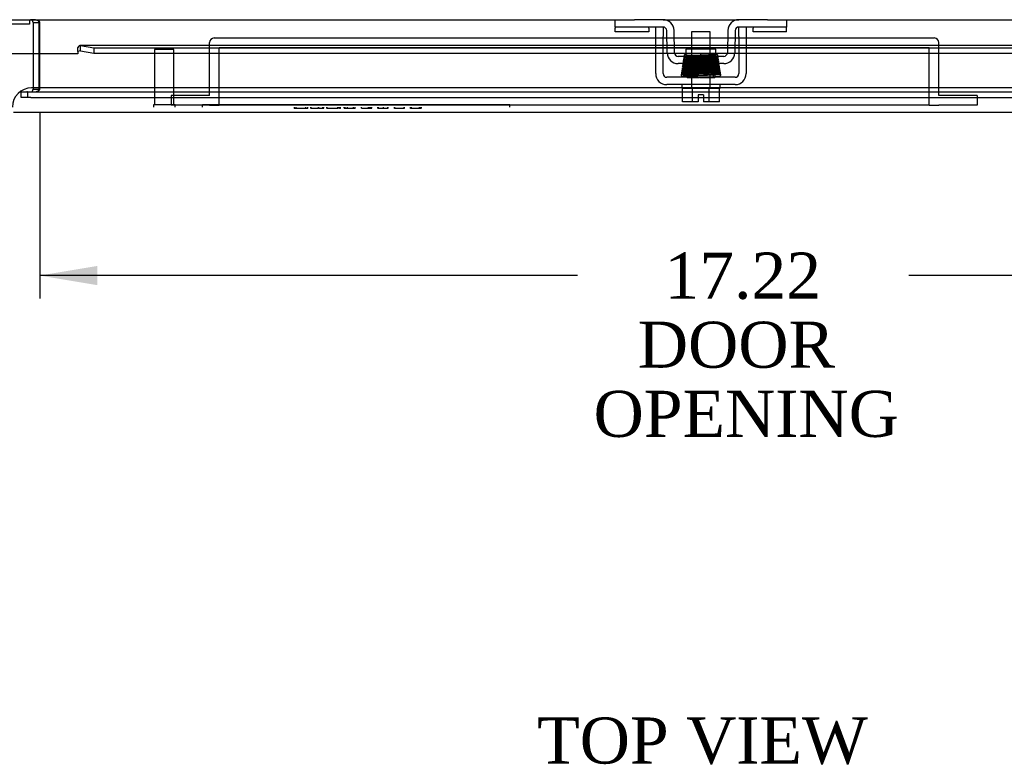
# Model space of a CAD drawing. Header units: inches. Extents: x 1 to 150, y -1 to 99.
# Tile 12 of 23: x 39 to 52, y 76 to 85. Entities that reach past the tile are written whole.
import ezdxf
from ezdxf.enums import TextEntityAlignment as Align
from ezdxf.lldxf.tags import DXFTag

# ---------------------------------------------------------------- set-up
doc = ezdxf.new("R2010")
doc.units = ezdxf.units.IN
doc.header["$MEASUREMENT"] = 0
for name, color, linetype in [('COM42667', 7, 'Continuous'), ('COM42780', 7, 'Continuous'), ('COM48430', 7, 'Continuous'), ('COM56229', 7, 'Continuous'), ('COM70219', 7, 'Continuous'), ('Default', 7, 'Continuous'), ('HNG10620-20B', 7, 'Continuous'), ('PKT99', 7, 'Continuous'), ('QLB20183', 7, 'Continuous'), ('SCC19011', 7, 'Continuous'), ('SPR20265', 7, 'Continuous'), ('STD21878', 7, 'Continuous'), ('WAF25035', 7, 'Continuous')]:
    doc.layers.add(name, color=color, linetype=linetype)
doc.styles.add('SEACAD_Times_New_Roman', font='times.ttf')
tags = doc.linetypes.add('HIDDEN2', pattern=[0.1875, 0.125, -0.0625]).pattern_tags.tags
tags[6:7] = [DXFTag(74, 4), DXFTag(75, 0), DXFTag(340, '0'), DXFTag(46, 0.0), DXFTag(50, 0.0), DXFTag(44, 0.0), DXFTag(45, 0.0)]
tags[4:5] = [DXFTag(74, 4), DXFTag(75, 0), DXFTag(340, '0'), DXFTag(46, 0.0), DXFTag(50, 0.0), DXFTag(44, 0.0), DXFTag(45, 0.0)]
doc.dimstyles.new('HAMMOND_(STH_-_120x80)', dxfattribs={"dimtxt": 0.6, "dimasz": 0.75, "dimexe": 0.3, "dimexo": 0.3, "dimgap": 0.15, "dimtad": 0, "dimtih": 1, "dimtoh": 1, "dimzin": 0, "dimdsep": 46, "dimtxsty": 'SEACAD_Times_New_Roman', "dimblk1": '_SE_FILLED', "dimblk2": '_SE_FILLED', "dimsah": 1, "dimcen": 0.3, "dimadec": 0, "dimazin": 0, "dimtfac": 0.8, "dimtofl": 0, "dimtmove": 1, "dimatfit": 3, "dimfxl": 1, "dimtolj": 1, "dimtzin": 0, "dimarcsym": 0})

# ---------------------------------------------------------------- blocks, each defined once
blk = doc.blocks.new('SE1')
at = {"layer": 'COM42667', "color": 7, "linetype": 'Continuous'}
for p, q in [((47.69, 85.008), (47.69, 85.133)), ((47.785, 85.133), (47.785, 85.008)), ((48.772, 85.008), (48.772, 85.133)), ((48.867, 85.133), (48.867, 85.008)), ((47.69, 84.526), (47.69, 85.008)), ((47.785, 84.526), (47.785, 85.008)), ((48.772, 85.008), (48.772, 84.526)), ((48.867, 85.008), (48.867, 84.526)), ((48.724, 84.478), (47.833, 84.478)), ((48.724, 84.383), (47.833, 84.383))]:
    blk.add_line(p, q, dxfattribs=at)
for centre, radius, start, end in [((47.833, 84.526), 0.143, 180, 270), ((47.833, 84.526), 0.048, 180, 270), ((48.724, 84.526), 0.143, 270, 0), ((48.724, 84.526), 0.048, 270, 0)]:
    blk.add_arc(centre, radius, start, end, dxfattribs=at)
at = {"layer": 'COM42780', "color": 7, "linetype": 'Continuous'}
for p, q in [((47.163, 85.133), (47.163, 85.228)), ((47.207, 85.228), (47.413, 85.228)), ((47.785, 85.228), (47.413, 85.228)), ((49.144, 85.228), (48.771, 85.228)), ((49.144, 85.228), (49.349, 85.228)), ((49.394, 85.228), (49.394, 85.133)), ((47.413, 85.133), (47.163, 85.133)), ((47.163, 85.133), (47.163, 85.119)), ((47.163, 85.069), (47.163, 85.119)), ((47.6, 85.069), (47.163, 85.069)), ((47.785, 85.133), (47.413, 85.133)), ((47.6, 85.119), (47.6, 85.133)), ((47.6, 85.119), (47.6, 85.069)), ((47.838, 84.797), (47.833, 85.086)), ((47.933, 84.798), (47.928, 85.088)), ((48.628, 85.088), (48.623, 84.798)), ((48.723, 85.086), (48.718, 84.797)), ((49.144, 85.133), (48.771, 85.133)), ((48.957, 85.133), (48.957, 85.119)), ((48.957, 85.069), (48.957, 85.119)), ((49.394, 85.069), (48.957, 85.069)), ((49.394, 85.133), (49.144, 85.133)), ((49.394, 85.119), (49.394, 85.133)), ((49.394, 85.069), (49.394, 85.119)), ((48.473, 84.846), (48.083, 84.846)), ((48.083, 84.846), (48.083, 84.78)), ((48.473, 84.751), (48.473, 84.846)), ((48.575, 84.751), (47.981, 84.751)), ((48.575, 84.656), (47.981, 84.656))]:
    blk.add_line(p, q, dxfattribs=at)
at = {"layer": 'COM42780', "color": 7, "linetype": 'HIDDEN2'}
blk.add_line((48.083, 84.78), (48.083, 84.751), dxfattribs=at)
at = {"layer": 'COM42780', "color": 7, "linetype": 'Continuous'}
for centre, radius, start, end in [((47.785, 85.085), 0.143, 1, 90), ((48.771, 85.085), 0.143, 90, 179), ((47.785, 85.085), 0.048, 1, 90), ((48.771, 85.085), 0.048, 90, 179), ((47.981, 84.799), 0.143, 181, 270), ((47.981, 84.799), 0.048, 181, 270), ((48.575, 84.799), 0.048, 270, 359), ((48.575, 84.799), 0.143, 270, 359)]:
    blk.add_arc(centre, radius, start, end, dxfattribs=at)
at = {"layer": 'COM48430', "color": 7, "linetype": 'Continuous'}
for p, q in [((38.412, 85.228), (47.207, 85.228)), ((39.581, 85.192), (39.581, 84.785)), ((39.581, 85.192), (39.653, 85.192)), ((39.653, 85.192), (39.653, 84.785)), ((39.667, 84.785), (39.667, 85.192)), ((47.785, 85.228), (48.771, 85.228)), ((49.349, 85.228), (58.145, 85.228))]:
    blk.add_line(p, q, dxfattribs=at)
at = {"layer": 'COM48430', "color": 7, "linetype": 'HIDDEN2'}
for p, q in [((39.581, 84.785), (39.581, 84.323)), ((39.653, 84.785), (39.653, 84.323)), ((39.667, 84.323), (39.667, 84.785)), ((39.423, 84.215), (39.423, 84.287)), ((39.423, 84.287), (39.5, 84.287)), ((39.507, 84.287), (39.5, 84.287)), ((39.507, 84.287), (39.552, 84.287)), ((39.507, 84.287), (39.507, 84.215)), ((39.552, 84.287), (57.005, 84.287)), ((39.581, 84.323), (39.653, 84.323)), ((39.5, 84.215), (39.423, 84.215)), ((39.507, 84.215), (39.5, 84.215)), ((39.552, 84.215), (39.507, 84.215)), ((39.552, 84.215), (57.005, 84.215))]:
    blk.add_line(p, q, dxfattribs=at)
at = {"layer": 'COM48430', "color": 7, "linetype": 'Continuous'}
for radius, end in [(0.036, 90), (0.108, 10.3965)]:
    blk.add_arc((39.545, 85.192), radius, 0, end, dxfattribs=at)
at = {"layer": 'COM48430', "color": 7, "linetype": 'HIDDEN2'}
for radius, start in [(0.036, 270), (0.108, 349.6016)]:
    blk.add_arc((39.545, 84.323), radius, start, 0, dxfattribs=at)
at = {"layer": 'COM48430', "color": 7, "linetype": 'Continuous'}
blk.add_open_spline([(39.667, 85.192), (39.667, 85.194), (39.666, 85.196), (39.665, 85.199), (39.664, 85.201), (39.66, 85.206), (39.656, 85.208), (39.648, 85.213), (39.643, 85.215), (39.634, 85.218), (39.629, 85.22), (39.615, 85.224), (39.605, 85.225), (39.584, 85.228), (39.574, 85.228), (39.563, 85.228)], degree=3, knots=[0, 0, 0, 0, 0.0625, 0.0625, 0.125, 0.125, 0.25, 0.25, 0.375, 0.375, 0.5, 0.5, 0.75, 0.75, 1, 1, 1, 1], dxfattribs=at)
at = {"layer": 'COM48430', "color": 7, "linetype": 'HIDDEN2'}
blk.add_open_spline([(39.563, 84.287), (39.574, 84.287), (39.584, 84.288), (39.605, 84.29), (39.615, 84.292), (39.629, 84.295), (39.634, 84.297), (39.643, 84.3), (39.648, 84.302), (39.656, 84.307), (39.66, 84.31), (39.664, 84.314), (39.665, 84.316), (39.666, 84.319), (39.667, 84.321), (39.667, 84.323)], degree=3, knots=[0, 0, 0, 0, 0.25, 0.25, 0.5, 0.5, 0.625, 0.625, 0.75, 0.75, 0.875, 0.875, 0.9375, 0.9375, 1, 1, 1, 1], dxfattribs=at)
at = {"layer": 'COM56229', "color": 7, "linetype": 'Continuous'}
for p, q in [((40.164, 84.785), (39.289, 84.785)), ((40.164, 84.813), (40.164, 84.868)), ((40.164, 84.813), (40.164, 84.785)), ((47.69, 84.893), (40.192, 84.893)), ((40.199, 84.891), (40.372, 84.861)), ((40.199, 84.821), (40.199, 84.891)), ((40.199, 84.821), (40.372, 84.791)), ((40.372, 84.861), (47.69, 84.861)), ((40.372, 84.861), (40.372, 84.791)), ((40.372, 84.791), (47.69, 84.791)), ((47.837, 84.893), (47.785, 84.893)), ((47.785, 84.861), (47.837, 84.861)), ((47.785, 84.791), (47.839, 84.791)), ((48.156, 84.893), (47.932, 84.893)), ((47.932, 84.861), (48.156, 84.861)), ((47.934, 84.791), (48.083, 84.791)), ((48.625, 84.893), (48.4, 84.893)), ((48.4, 84.861), (48.625, 84.861)), ((48.473, 84.791), (48.623, 84.791)), ((48.718, 84.791), (48.772, 84.791)), ((48.772, 84.893), (48.72, 84.893)), ((48.72, 84.861), (48.772, 84.861)), ((56.429, 84.893), (48.867, 84.893)), ((48.867, 84.861), (56.249, 84.861)), ((48.867, 84.791), (56.249, 84.791)), ((57.296, 84.018), (39.324, 84.018))]:
    blk.add_line(p, q, dxfattribs=at)
at = {"layer": 'COM56229', "color": 7, "linetype": 'HIDDEN2'}
for p, q in [((47.785, 84.893), (47.69, 84.893)), ((47.69, 84.861), (47.785, 84.861)), ((47.69, 84.791), (47.785, 84.791)), ((47.932, 84.893), (47.837, 84.893)), ((47.837, 84.861), (47.932, 84.861)), ((47.839, 84.791), (47.934, 84.791)), ((48.083, 84.791), (48.473, 84.791)), ((48.4, 84.893), (48.156, 84.893)), ((48.156, 84.861), (48.4, 84.861)), ((48.623, 84.791), (48.718, 84.791)), ((48.72, 84.893), (48.625, 84.893)), ((48.625, 84.861), (48.72, 84.861)), ((48.867, 84.893), (48.772, 84.893)), ((48.772, 84.861), (48.867, 84.861)), ((48.772, 84.791), (48.867, 84.791))]:
    blk.add_line(p, q, dxfattribs=at)
at = {"layer": 'COM56229', "color": 7, "linetype": 'Continuous'}
blk.add_arc((40.192, 84.768), 0.0534, 82.6265, 122.4219, dxfattribs=at)
blk.add_open_spline([(40.199, 84.891), (40.193, 84.894), (40.187, 84.893), (40.175, 84.885), (40.169, 84.878), (40.164, 84.868)], degree=3, knots=[0, 0, 0, 0, 0.5, 0.5, 1, 1, 1, 1], dxfattribs=at)
at = {"layer": 'COM70219', "color": 7, "linetype": 'HIDDEN2'}
for p, q in [((39.81, 84.34), (39.56, 84.34)), ((56.747, 84.34), (39.81, 84.34))]:
    blk.add_line(p, q, dxfattribs=at)
blk.add_arc((39.56, 84.09), 0.25, 90, 180, dxfattribs=at)
at = {"layer": 'HNG10620-20B', "color": 7, "linetype": 'Continuous'}
for p, q in [((39.534, 85.168), (38.799, 85.168)), ((39.534, 85.228), (39.534, 85.168))]:
    blk.add_line(p, q, dxfattribs=at)
at = {"layer": 'PKT99', "color": 7, "linetype": 'HIDDEN2'}
for p, q in [((41.878, 84.24), (41.878, 84.93)), ((41.938, 84.99), (51.318, 84.99)), ((51.378, 84.24), (51.378, 84.93)), ((42.003, 84.115), (42.003, 84.865)), ((42.003, 84.865), (51.253, 84.865)), ((51.253, 84.115), (51.253, 84.865)), ((41.878, 84.24), (41.378, 84.24)), ((41.378, 84.24), (41.378, 84.115)), ((51.878, 84.24), (51.378, 84.24)), ((51.878, 84.24), (51.878, 84.115)), ((41.878, 84.115), (41.378, 84.115)), ((41.878, 84.115), (42.003, 84.115)), ((51.253, 84.115), (42.003, 84.115)), ((51.253, 84.115), (51.378, 84.115)), ((51.878, 84.115), (51.378, 84.115))]:
    blk.add_line(p, q, dxfattribs=at)
for centre, start, end in [((41.938, 84.93), 90, 180), ((51.318, 84.93), 0, 90)]:
    blk.add_arc(centre, 0.06, start, end, dxfattribs=at)
at = {"layer": 'QLB20183', "color": 7, "linetype": 'HIDDEN2'}
for p, q in [((42.163, 84.12), (41.788, 84.12)), ((41.788, 84.09), (41.788, 84.12)), ((45.413, 84.12), (42.163, 84.12)), ((42.979, 84.09), (42.979, 84.073)), ((42.979, 84.075), (43.006, 84.075)), ((43.006, 84.075), (43.006, 84.09)), ((43.006, 84.075), (43.13, 84.075)), ((43.13, 84.075), (43.13, 84.09)), ((43.13, 84.075), (43.157, 84.075)), ((43.157, 84.073), (43.157, 84.09)), ((43.197, 84.09), (43.197, 84.073)), ((43.199, 84.075), (43.199, 84.09)), ((43.199, 84.075), (43.207, 84.075)), ((43.207, 84.075), (43.291, 84.075)), ((43.291, 84.075), (43.299, 84.075)), ((43.299, 84.075), (43.299, 84.09)), ((43.301, 84.073), (43.301, 84.09)), ((43.304, 84.075), (43.353, 84.075)), ((43.353, 84.075), (43.353, 84.09)), ((43.353, 84.075), (43.368, 84.075)), ((43.368, 84.075), (43.368, 84.09)), ((43.404, 84.09), (43.404, 84.073)), ((43.406, 84.075), (43.406, 84.09)), ((43.406, 84.075), (43.413, 84.075)), ((43.413, 84.075), (43.505, 84.075)), ((43.505, 84.075), (43.55, 84.075)), ((43.55, 84.075), (43.55, 84.09)), ((43.567, 84.075), (43.55, 84.075)), ((43.567, 84.073), (43.567, 84.09)), ((43.572, 84.075), (43.572, 84.09)), ((43.572, 84.075), (43.582, 84.075)), ((43.582, 84.073), (43.582, 84.09)), ((43.632, 84.075), (43.632, 84.09)), ((43.632, 84.075), (43.636, 84.075)), ((43.639, 84.09), (43.639, 84.073)), ((43.639, 84.075), (43.674, 84.075)), ((43.674, 84.075), (43.674, 84.09)), ((43.674, 84.075), (43.754, 84.075)), ((43.754, 84.075), (43.754, 84.09)), ((43.754, 84.075), (43.773, 84.075)), ((43.773, 84.073), (43.773, 84.09)), ((43.774, 84.075), (43.774, 84.09)), ((43.856, 84.075), (43.856, 84.09)), ((43.856, 84.075), (43.879, 84.075)), ((43.879, 84.075), (43.947, 84.075)), ((43.947, 84.075), (43.947, 84.09)), ((43.947, 84.075), (43.967, 84.075)), ((43.967, 84.075), (43.967, 84.09)), ((43.967, 84.075), (43.978, 84.075)), ((43.978, 84.075), (43.978, 84.09)), ((43.978, 84.075), (43.987, 84.075)), ((43.987, 84.075), (43.987, 84.09)), ((43.987, 84.075), (43.99, 84.075)), ((43.99, 84.075), (43.99, 84.09)), ((44.07, 84.09), (44.07, 84.073)), ((44.07, 84.09), (44.07, 84.073)), ((44.072, 84.075), (44.072, 84.09)), ((44.072, 84.075), (44.078, 84.075)), ((44.078, 84.075), (44.078, 84.09)), ((44.078, 84.075), (44.145, 84.075)), ((44.145, 84.075), (44.145, 84.09)), ((44.145, 84.075), (44.195, 84.075)), ((44.195, 84.075), (44.202, 84.075)), ((44.202, 84.075), (44.202, 84.09)), ((44.204, 84.073), (44.204, 84.09)), ((44.284, 84.09), (44.284, 84.073)), ((44.288, 84.09), (44.288, 84.073)), ((44.288, 84.075), (44.414, 84.075)), ((44.414, 84.073), (44.414, 84.09)), ((44.418, 84.073), (44.418, 84.09)), ((44.492, 84.09), (44.492, 84.073)), ((44.494, 84.075), (44.492, 84.075)), ((44.494, 84.075), (44.494, 84.09)), ((44.494, 84.075), (44.505, 84.075)), ((44.502, 84.09), (44.502, 84.073)), ((44.502, 84.075), (44.518, 84.075)), ((44.518, 84.075), (44.611, 84.075)), ((44.611, 84.075), (44.611, 84.09)), ((44.611, 84.075), (44.629, 84.075)), ((44.637, 84.075), (44.626, 84.075)), ((44.629, 84.073), (44.629, 84.09)), ((44.637, 84.073), (44.637, 84.09)), ((45.788, 84.12), (45.413, 84.12)), ((45.788, 84.09), (45.788, 84.12))]:
    blk.add_line(p, q, dxfattribs=at)
at = {"layer": 'SCC19011', "color": 7, "linetype": 'Continuous'}
for p, q in [((48.4, 85.07), (48.156, 85.07)), ((48.156, 85.07), (48.156, 84.846)), ((48.4, 84.846), (48.4, 85.07)), ((48.156, 84.65), (48.156, 84.636)), ((48.4, 84.645), (48.4, 84.656)), ((48.156, 84.601), (48.156, 84.586)), ((48.156, 84.551), (48.156, 84.536)), ((48.4, 84.595), (48.4, 84.61)), ((48.4, 84.544), (48.4, 84.56)), ((48.156, 84.501), (48.156, 84.478)), ((48.4, 84.478), (48.4, 84.509)), ((48.037, 84.157), (48.037, 84.338)), ((48.17, 84.157), (48.17, 84.338)), ((48.387, 84.157), (48.387, 84.338)), ((48.519, 84.157), (48.519, 84.338)), ((48.17, 84.157), (48.037, 84.157)), ((48.244, 84.157), (48.17, 84.157)), ((48.312, 84.252), (48.244, 84.252)), ((48.244, 84.252), (48.244, 84.157)), ((48.312, 84.252), (48.312, 84.157)), ((48.387, 84.157), (48.312, 84.157)), ((48.519, 84.157), (48.387, 84.157))]:
    blk.add_line(p, q, dxfattribs=at)
at = {"layer": 'SCC19011', "color": 7, "linetype": 'HIDDEN2'}
for p, q in [((48.156, 84.846), (48.156, 84.65)), ((48.4, 84.656), (48.4, 84.846)), ((48.4, 84.61), (48.4, 84.645)), ((48.156, 84.636), (48.156, 84.601)), ((48.156, 84.586), (48.156, 84.551)), ((48.156, 84.536), (48.156, 84.501)), ((48.4, 84.56), (48.4, 84.595)), ((48.4, 84.509), (48.4, 84.544)), ((48.156, 84.478), (48.156, 84.338)), ((48.4, 84.338), (48.4, 84.478))]:
    blk.add_line(p, q, dxfattribs=at)
at = {"layer": 'SPR20265', "color": 7, "linetype": 'Continuous'}
blk.add_line((48.278, 84.755), (48.278, 84.79), dxfattribs=at)
at = {"layer": 'SPR20265', "color": 7, "linetype": 'HIDDEN2'}
blk.add_line((48.278, 84.765), (48.278, 84.773), dxfattribs=at)
at = {"layer": 'SPR20265', "color": 7, "linetype": 'Continuous'}
for centre, radius, start, end in [((48.054, 84.61), 0.0181, 90.2962, 270.6354), ((48.457, 89.459), 4.985, 265.1825, 266.5376), ((48.456, 89.428), 4.919, 269.5796, 269.9446)]:
    blk.add_arc(centre, radius, start, end, dxfattribs=at)
at = {"layer": 'SPR20265', "color": 7, "linetype": 'HIDDEN2'}
for centre, radius, start, end in [((48.101, 89.428), 4.919, 270.0554, 274.8416), ((48.1, 89.459), 4.985, 270.0776, 274.8175), ((48.457, 89.459), 4.985, 266.5376, 269.9224)]:
    blk.add_arc(centre, radius, start, end, dxfattribs=at)
for centre, start_param, end_param in [((48.106, 84.491), 0.016493, 3.171395), ((48.451, 84.491), 2.474646, 3.808539)]:
    blk.add_ellipse(centre, major_axis=(0, 0.0175), ratio=0.707107, start_param=start_param, end_param=end_param, dxfattribs=at)
at = {"layer": 'SPR20265', "color": 7, "linetype": 'Continuous'}
for start_param, end_param in [(0, 2.474646), (3.808539, 6.283185)]:
    blk.add_ellipse((48.451, 84.491), major_axis=(0, 0.0175), ratio=0.707107, start_param=start_param, end_param=end_param, dxfattribs=at)
at = {"layer": 'SPR20265', "color": 7, "linetype": 'HIDDEN2'}
for points, knots in [([(48.478, 84.777), (48.476, 84.776), (48.473, 84.775), (48.46, 84.774), (48.443, 84.773), (48.417, 84.771), (48.38, 84.769), (48.334, 84.767), (48.294, 84.766), (48.261, 84.764), (48.232, 84.763), (48.203, 84.762), (48.172, 84.761), (48.14, 84.759), (48.11, 84.757), (48.087, 84.756), (48.073, 84.754), (48.065, 84.751), (48.061, 84.749), (48.056, 84.742), (48.055, 84.737), (48.055, 84.731), (48.058, 84.725), (48.064, 84.719), (48.072, 84.717), (48.083, 84.715), (48.108, 84.713), (48.136, 84.711), (48.154, 84.71), (48.155, 84.71)], [0, 0, 0, 0, 0.0301196, 0.0586081, 0.0854574, 0.1106579, 0.1559788, 0.1946191, 0.2265241, 0.251638, 0.2721305, 0.295476, 0.3223375, 0.3527732, 0.3868757, 0.4231354, 0.4526394, 0.4739288, 0.486996, 0.4950834, 0.5008083, 0.5078207, 0.5159357, 0.5244266, 0.5428694, 0.5635015, 0.6072493, 0.6546651, 0.6589623, 0.6589623, 0.6589623, 0.6589623]), ([(48.481, 84.778), (48.479, 84.779), (48.472, 84.78), (48.454, 84.782), (48.429, 84.783), (48.397, 84.785), (48.36, 84.787), (48.319, 84.788), (48.294, 84.79), (48.278, 84.79)], [0.1262894, 0.1262894, 0.1262894, 0.1262894, 0.2522008, 0.3777822, 0.5029693, 0.6277666, 0.7522043, 0.8763068, 1, 1, 1, 1]), ([(48.478, 84.741), (48.481, 84.742), (48.487, 84.743), (48.494, 84.748), (48.498, 84.756), (48.498, 84.763), (48.496, 84.769), (48.491, 84.774), (48.486, 84.777), (48.482, 84.778), (48.48, 84.778)], [0, 0, 0, 0, 0.171749, 0.337669, 0.486578, 0.613302, 0.730062, 0.835396, 0.925606, 1, 1, 1, 1]), ([(48.063, 84.654), (48.058, 84.654), (48.052, 84.653), (48.043, 84.646), (48.041, 84.64), (48.04, 84.636), (48.04, 84.632), (48.041, 84.629), (48.043, 84.625), (48.046, 84.622), (48.049, 84.62), (48.053, 84.618), (48.056, 84.618), (48.057, 84.618)], [0, 0, 0, 0, 0.314139, 0.451364, 0.572135, 0.625408, 0.67627, 0.728029, 0.781154, 0.835554, 0.89067, 0.945715, 1, 1, 1, 1]), ([(48.49, 84.702), (48.489, 84.702), (48.486, 84.701), (48.474, 84.699), (48.457, 84.698), (48.431, 84.696), (48.393, 84.695), (48.345, 84.693), (48.303, 84.691), (48.268, 84.69), (48.237, 84.689), (48.206, 84.687), (48.172, 84.686), (48.136, 84.684), (48.102, 84.683), (48.077, 84.681), (48.062, 84.679), (48.053, 84.676), (48.05, 84.674), (48.046, 84.67), (48.045, 84.666), (48.043, 84.662), (48.043, 84.658), (48.044, 84.656), (48.044, 84.656)], [0, 0, 0, 0, 0.030093, 0.0585571, 0.0853869, 0.1105715, 0.1558746, 0.1945172, 0.2264462, 0.2516092, 0.2721585, 0.2958767, 0.3235, 0.3550878, 0.3907308, 0.4288982, 0.4597713, 0.4816059, 0.4943659, 0.4976427, 0.5012018, 0.5057902, 0.5113157, 0.5124349, 0.5124349, 0.5124349, 0.5124349]), ([(48.065, 84.703), (48.064, 84.703), (48.061, 84.703), (48.057, 84.701), (48.053, 84.699), (48.05, 84.695), (48.047, 84.689), (48.047, 84.682), (48.05, 84.675), (48.055, 84.67), (48.061, 84.667), (48.064, 84.667), (48.066, 84.667)], [0, 0, 0, 0, 0.063176, 0.129473, 0.197366, 0.265212, 0.394679, 0.515177, 0.639946, 0.76535, 0.886036, 1, 1, 1, 1]), ([(48.073, 84.729), (48.07, 84.729), (48.064, 84.728), (48.056, 84.723), (48.052, 84.716), (48.051, 84.709), (48.053, 84.703), (48.055, 84.699), (48.058, 84.697), (48.06, 84.695), (48.063, 84.694), (48.066, 84.693), (48.068, 84.693), (48.069, 84.693)], [0, 0, 0, 0, 0.180774, 0.350248, 0.499828, 0.623642, 0.733222, 0.784403, 0.832779, 0.878274, 0.921007, 0.961361, 1, 1, 1, 1]), ([(48.485, 84.674), (48.484, 84.674), (48.483, 84.674), (48.477, 84.674), (48.462, 84.673), (48.438, 84.672), (48.414, 84.67), (48.383, 84.669), (48.343, 84.667), (48.296, 84.666), (48.241, 84.664), (48.183, 84.662), (48.137, 84.66), (48.105, 84.658), (48.084, 84.657), (48.068, 84.655), (48.062, 84.654), (48.059, 84.654)], [0.5371436, 0.5371436, 0.5371436, 0.5371436, 0.5467738, 0.5621367, 0.6057245, 0.6290473, 0.6534634, 0.6814356, 0.713734, 0.7503896, 0.7913954, 0.8367921, 0.8866151, 0.9132661, 0.9410413, 0.9699536, 1, 1, 1, 1]), ([(48.061, 84.619), (48.064, 84.619), (48.07, 84.62), (48.087, 84.622), (48.107, 84.623), (48.138, 84.625), (48.18, 84.626), (48.23, 84.628), (48.274, 84.63), (48.309, 84.631), (48.339, 84.632), (48.367, 84.633), (48.397, 84.635), (48.428, 84.636), (48.456, 84.638), (48.479, 84.639), (48.493, 84.641), (48.502, 84.644), (48.507, 84.645), (48.513, 84.653), (48.514, 84.664), (48.506, 84.676), (48.492, 84.679), (48.478, 84.681), (48.451, 84.683), (48.421, 84.684), (48.404, 84.685)], [0, 0, 0, 0, 0.0305768, 0.0594791, 0.0867008, 0.1122479, 0.1582281, 0.1975551, 0.2302279, 0.2562485, 0.2767839, 0.2989471, 0.3239655, 0.3518713, 0.3827213, 0.4161286, 0.4448147, 0.466193, 0.4802912, 0.4887473, 0.5040152, 0.5261078, 0.5470225, 0.5675516, 0.6111258, 0.6576751, 0.6576751, 0.6576751, 0.6576751]), ([(48.062, 84.751), (48.062, 84.751), (48.063, 84.748), (48.067, 84.745), (48.073, 84.742), (48.077, 84.741), (48.079, 84.741)], [0.5959107, 0.5959107, 0.5959107, 0.5959107, 0.6145359, 0.7437677, 0.8727235, 1, 1, 1, 1]), ([(48.485, 84.727), (48.485, 84.727), (48.485, 84.727), (48.481, 84.725), (48.465, 84.724), (48.434, 84.722), (48.397, 84.72), (48.361, 84.718), (48.327, 84.717), (48.298, 84.716), (48.274, 84.715), (48.251, 84.714), (48.224, 84.713), (48.193, 84.712), (48.158, 84.71), (48.122, 84.709), (48.09, 84.707), (48.067, 84.705), (48.064, 84.703), (48.063, 84.702)], [0.0396375, 0.0396375, 0.0396375, 0.0396375, 0.0487241, 0.0953207, 0.1818139, 0.2595726, 0.3284618, 0.3883749, 0.4391767, 0.4807714, 0.5131139, 0.542495, 0.5805979, 0.6277082, 0.6838419, 0.7490668, 0.823466, 0.9070858, 0.990791, 0.990791, 0.990791, 0.990791]), ([(48.063, 84.667), (48.065, 84.667), (48.068, 84.666), (48.08, 84.664), (48.097, 84.663), (48.12, 84.662), (48.139, 84.661), (48.151, 84.66)], [0, 0, 0, 0, 0.0302077, 0.0587687, 0.0856889, 0.1109692, 0.1441741, 0.1441741, 0.1441741, 0.1441741]), ([(48.066, 84.693), (48.066, 84.692), (48.07, 84.691), (48.088, 84.689), (48.119, 84.687), (48.143, 84.686), (48.153, 84.685)], [0.0501332, 0.0501332, 0.0501332, 0.0501332, 0.0979006, 0.1861158, 0.2649356, 0.3212681, 0.3212681, 0.3212681, 0.3212681]), ([(48.068, 84.668), (48.068, 84.668), (48.071, 84.67), (48.093, 84.672), (48.124, 84.674), (48.159, 84.675), (48.193, 84.677), (48.224, 84.678), (48.251, 84.679), (48.274, 84.68), (48.298, 84.681), (48.327, 84.682), (48.361, 84.683), (48.399, 84.685), (48.436, 84.687), (48.469, 84.689), (48.486, 84.691), (48.491, 84.692), (48.491, 84.693), (48.491, 84.693)], [0.0131614, 0.0131614, 0.0131614, 0.0131614, 0.0909302, 0.1731077, 0.2464975, 0.3110371, 0.3667215, 0.4135505, 0.4514828, 0.4807599, 0.5130148, 0.5545557, 0.6054108, 0.6655855, 0.7350644, 0.8138842, 0.9020994, 0.9498668, 0.9667033, 0.9667033, 0.9667033, 0.9667033]), ([(48.473, 84.749), (48.473, 84.749), (48.471, 84.749), (48.464, 84.749), (48.448, 84.748), (48.424, 84.746), (48.4, 84.745), (48.37, 84.744), (48.333, 84.742), (48.287, 84.74), (48.235, 84.738), (48.181, 84.736), (48.138, 84.734), (48.109, 84.733), (48.09, 84.731), (48.076, 84.73), (48.072, 84.729), (48.069, 84.729)], [0.5340858, 0.5340858, 0.5340858, 0.5340858, 0.5460706, 0.5614606, 0.6051048, 0.6284481, 0.6528907, 0.680899, 0.7132376, 0.7499406, 0.7910029, 0.8364684, 0.8863778, 0.9130782, 0.9409099, 0.9698837, 1, 1, 1, 1]), ([(48.072, 84.694), (48.074, 84.694), (48.079, 84.695), (48.093, 84.696), (48.112, 84.698), (48.14, 84.699), (48.178, 84.701), (48.225, 84.703), (48.266, 84.705), (48.3, 84.706), (48.329, 84.707), (48.356, 84.708), (48.386, 84.709), (48.416, 84.711), (48.444, 84.713), (48.467, 84.714), (48.482, 84.716), (48.49, 84.719), (48.495, 84.72), (48.501, 84.728), (48.502, 84.736), (48.5, 84.744), (48.495, 84.749), (48.491, 84.751), (48.489, 84.752)], [0, 0, 0, 0, 0.0305537, 0.0594336, 0.086636, 0.1121631, 0.1581079, 0.1973983, 0.2300328, 0.2560126, 0.2765595, 0.2989611, 0.3244485, 0.3530535, 0.3848423, 0.419375, 0.4489964, 0.4710688, 0.4856271, 0.4942255, 0.5080342, 0.5177414, 0.527727, 0.5388285, 0.5388285, 0.5388285, 0.5388285]), ([(48.076, 84.742), (48.078, 84.741), (48.081, 84.741), (48.094, 84.739), (48.111, 84.738), (48.132, 84.736), (48.148, 84.736), (48.158, 84.735)], [0, 0, 0, 0, 0.0302242, 0.0588021, 0.0857366, 0.1110308, 0.1380479, 0.1380479, 0.1380479, 0.1380479]), ([(48.08, 84.743), (48.079, 84.743), (48.08, 84.744), (48.088, 84.745), (48.106, 84.747), (48.13, 84.749), (48.157, 84.75), (48.175, 84.751), (48.182, 84.751)], [0.0491745, 0.0491745, 0.0491745, 0.0491745, 0.1247815, 0.2496118, 0.3745487, 0.4995316, 0.6245497, 0.6947964, 0.6947964, 0.6947964, 0.6947964]), ([(48.085, 84.721), (48.085, 84.721), (48.087, 84.721), (48.095, 84.721), (48.111, 84.723), (48.136, 84.724), (48.16, 84.725), (48.19, 84.727), (48.227, 84.728), (48.273, 84.73), (48.324, 84.732), (48.377, 84.734), (48.418, 84.736), (48.446, 84.738), (48.463, 84.739), (48.476, 84.741), (48.479, 84.741), (48.481, 84.742)], [0.5391741, 0.5391741, 0.5391741, 0.5391741, 0.5497359, 0.5651073, 0.6087488, 0.6321173, 0.6564564, 0.6839586, 0.7158728, 0.7522082, 0.7929324, 0.8380353, 0.8875346, 0.913998, 0.9415612, 0.9702278, 1, 1, 1, 1]), ([(48.474, 84.755), (48.466, 84.756), (48.446, 84.758), (48.411, 84.76), (48.373, 84.761), (48.335, 84.763), (48.303, 84.764), (48.283, 84.765), (48.278, 84.765)], [0.5694178, 0.5694178, 0.5694178, 0.5694178, 0.6114813, 0.6588378, 0.6856779, 0.7170987, 0.7530805, 0.7636308, 0.7636308, 0.7636308, 0.7636308]), ([(48.305, 84.656), (48.314, 84.656), (48.343, 84.658), (48.39, 84.659), (48.432, 84.661), (48.46, 84.663), (48.477, 84.664), (48.489, 84.666), (48.492, 84.667), (48.493, 84.667)], [0.7723924, 0.7723924, 0.7723924, 0.7723924, 0.7927105, 0.8378634, 0.8874158, 0.9139069, 0.9414997, 0.9701957, 1, 1, 1, 1]), ([(48.488, 84.729), (48.485, 84.729), (48.481, 84.73), (48.466, 84.731), (48.448, 84.733), (48.426, 84.734), (48.409, 84.735), (48.399, 84.735)], [0, 0, 0, 0, 0.0305969, 0.05952, 0.086773, 0.1123696, 0.1395937, 0.1395937, 0.1395937, 0.1395937]), ([(48.489, 84.704), (48.488, 84.704), (48.483, 84.705), (48.467, 84.707), (48.436, 84.709), (48.412, 84.71), (48.401, 84.71)], [0.0807967, 0.0807967, 0.0807967, 0.0807967, 0.0929142, 0.176534, 0.2509332, 0.3076552, 0.3076552, 0.3076552, 0.3076552]), ([(48.479, 84.656), (48.477, 84.656), (48.468, 84.657), (48.452, 84.658), (48.43, 84.659), (48.414, 84.66), (48.406, 84.66)], [0.04776553, 0.04776553, 0.04776553, 0.04776553, 0.05948357, 0.08672517, 0.11231529, 0.13316981, 0.13316981, 0.13316981, 0.13316981]), ([(48.488, 84.693), (48.489, 84.693), (48.491, 84.693), (48.493, 84.693), (48.496, 84.694), (48.499, 84.696), (48.501, 84.698), (48.504, 84.702), (48.506, 84.708), (48.505, 84.715), (48.501, 84.722), (48.493, 84.728), (48.487, 84.729), (48.484, 84.729)], [0, 0, 0, 0, 0.035882, 0.073188, 0.112909, 0.155738, 0.202044, 0.251913, 0.361271, 0.485727, 0.637722, 0.812554, 1, 1, 1, 1]), ([(48.49, 84.667), (48.494, 84.667), (48.499, 84.668), (48.506, 84.674), (48.509, 84.681), (48.51, 84.688), (48.507, 84.695), (48.503, 84.699), (48.497, 84.702), (48.494, 84.703), (48.492, 84.703)], [0, 0, 0, 0, 0.160978, 0.319941, 0.465269, 0.591846, 0.711965, 0.822973, 0.919786, 1, 1, 1, 1]), ([(48.043, 84.553), (48.039, 84.553), (48.034, 84.552), (48.027, 84.546), (48.024, 84.539), (48.024, 84.532), (48.026, 84.526), (48.031, 84.521), (48.036, 84.518), (48.04, 84.517), (48.042, 84.517)], [0, 0, 0, 0, 0.156089, 0.311601, 0.454811, 0.580816, 0.702069, 0.815536, 0.915769, 1, 1, 1, 1]), ([(48.05, 84.602), (48.049, 84.602), (48.047, 84.602), (48.045, 84.601), (48.042, 84.6), (48.039, 84.599), (48.037, 84.597), (48.035, 84.594), (48.033, 84.591), (48.032, 84.586), (48.033, 84.58), (48.037, 84.573), (48.046, 84.567), (48.052, 84.566), (48.056, 84.566)], [0, 0, 0, 0, 0.042091, 0.081647, 0.120191, 0.15929, 0.200316, 0.244307, 0.29197, 0.343782, 0.463061, 0.615509, 0.797242, 1, 1, 1, 1]), ([(48.507, 84.577), (48.507, 84.577), (48.505, 84.576), (48.492, 84.574), (48.462, 84.572), (48.424, 84.57), (48.385, 84.569), (48.349, 84.568), (48.317, 84.566), (48.291, 84.566), (48.265, 84.565), (48.235, 84.564), (48.2, 84.562), (48.16, 84.561), (48.118, 84.559), (48.079, 84.557), (48.055, 84.556), (48.043, 84.554), (48.041, 84.553), (48.04, 84.553)], [0.0616803, 0.0616803, 0.0616803, 0.0616803, 0.0948725, 0.18112, 0.2587764, 0.3276664, 0.3876449, 0.43854, 0.4802416, 0.5126801, 0.5421128, 0.5802796, 0.6274621, 0.6836649, 0.7489449, 0.8233649, 0.9069374, 0.9523037, 1, 1, 1, 1]), ([(48.042, 84.517), (48.043, 84.516), (48.05, 84.515), (48.072, 84.513), (48.105, 84.512), (48.128, 84.511), (48.137, 84.51)], [0.0471701, 0.0471701, 0.0471701, 0.0471701, 0.0920646, 0.1748433, 0.2486488, 0.2900467, 0.2900467, 0.2900467, 0.2900467]), ([(48.043, 84.518), (48.044, 84.518), (48.045, 84.519), (48.057, 84.521), (48.081, 84.522), (48.119, 84.524), (48.16, 84.526), (48.2, 84.527), (48.236, 84.529), (48.265, 84.53), (48.291, 84.531), (48.317, 84.531), (48.349, 84.533), (48.386, 84.534), (48.426, 84.536), (48.466, 84.537), (48.499, 84.54), (48.514, 84.542), (48.517, 84.543), (48.517, 84.544)], [0, 0, 0, 0, 0.0467125, 0.0912045, 0.1733219, 0.2466176, 0.3110379, 0.36659, 0.413288, 0.4511006, 0.4802798, 0.5124664, 0.5539213, 0.6046829, 0.6647937, 0.7342677, 0.8131786, 0.9016438, 0.9470263, 0.9470263, 0.9470263, 0.9470263]), ([(48.502, 84.627), (48.5, 84.627), (48.496, 84.625), (48.468, 84.623), (48.433, 84.621), (48.394, 84.619), (48.356, 84.618), (48.322, 84.617), (48.293, 84.616), (48.269, 84.615), (48.243, 84.614), (48.212, 84.613), (48.175, 84.611), (48.136, 84.61), (48.097, 84.608), (48.064, 84.606), (48.048, 84.604), (48.045, 84.602), (48.045, 84.602), (48.045, 84.602)], [0, 0, 0, 0, 0.0901151, 0.1716361, 0.2445232, 0.3086686, 0.3639725, 0.4103857, 0.4478611, 0.4768065, 0.5094392, 0.5512577, 0.6023326, 0.6627315, 0.7325648, 0.8118938, 0.9008895, 0.9492073, 0.9527343, 0.9527343, 0.9527343, 0.9527343]), ([(48.052, 84.566), (48.059, 84.565), (48.068, 84.564), (48.096, 84.562), (48.118, 84.561), (48.134, 84.56), (48.141, 84.56)], [0, 0, 0, 0, 0.113473, 0.1716002, 0.2305085, 0.2715062, 0.2715062, 0.2715062, 0.2715062]), ([(48.053, 84.618), (48.053, 84.618), (48.057, 84.616), (48.073, 84.614), (48.106, 84.612), (48.133, 84.611), (48.146, 84.61)], [0.0502187, 0.0502187, 0.0502187, 0.0502187, 0.0980503, 0.1863449, 0.2651888, 0.332752, 0.332752, 0.332752, 0.332752]), ([(48.053, 84.568), (48.053, 84.568), (48.055, 84.569), (48.069, 84.571), (48.1, 84.573), (48.138, 84.575), (48.176, 84.576), (48.212, 84.578), (48.243, 84.579), (48.269, 84.58), (48.293, 84.581), (48.322, 84.582), (48.356, 84.583), (48.394, 84.584), (48.434, 84.586), (48.47, 84.588), (48.493, 84.59), (48.503, 84.591), (48.505, 84.592), (48.505, 84.593)], [0.054891, 0.054891, 0.054891, 0.054891, 0.0961125, 0.1831695, 0.2613409, 0.3305892, 0.3907936, 0.4419037, 0.4838688, 0.5166746, 0.5458002, 0.5835368, 0.6303253, 0.6861586, 0.7510429, 0.8249452, 0.9078284, 0.9527773, 1, 1, 1, 1]), ([(48.506, 84.627), (48.504, 84.628), (48.5, 84.63), (48.472, 84.632), (48.44, 84.634), (48.418, 84.635), (48.409, 84.635)], [0, 0, 0, 0, 0.0928144, 0.1763824, 0.2507715, 0.2956084, 0.2956084, 0.2956084, 0.2956084]), ([(48.508, 84.579), (48.5, 84.58), (48.49, 84.581), (48.461, 84.583), (48.438, 84.584), (48.421, 84.585), (48.413, 84.585)], [0, 0, 0, 0, 0.1150047, 0.1737257, 0.2331549, 0.2762343, 0.2762343, 0.2762343, 0.2762343]), ([(48.522, 84.527), (48.522, 84.528), (48.518, 84.529), (48.499, 84.531), (48.463, 84.533), (48.433, 84.535), (48.417, 84.535), (48.417, 84.535)], [0.0505388, 0.0505388, 0.0505388, 0.0505388, 0.0986505, 0.1873611, 0.2665274, 0.3362875, 0.3371283, 0.3371283, 0.3371283, 0.3371283]), ([(48.503, 84.592), (48.506, 84.592), (48.51, 84.593), (48.515, 84.596), (48.519, 84.6), (48.521, 84.606), (48.521, 84.613), (48.519, 84.62), (48.514, 84.625), (48.509, 84.628), (48.505, 84.628), (48.503, 84.628)], [0, 0, 0, 0, 0.147667, 0.223434, 0.298136, 0.43794, 0.563031, 0.685887, 0.803032, 0.90871, 1, 1, 1, 1]), ([(48.516, 84.544), (48.516, 84.544), (48.517, 84.544), (48.519, 84.545), (48.522, 84.546), (48.524, 84.549), (48.526, 84.551), (48.527, 84.554), (48.528, 84.559), (48.528, 84.565), (48.523, 84.572), (48.514, 84.578), (48.508, 84.579), (48.503, 84.58)], [0.0836797, 0.0836797, 0.0836797, 0.0836797, 0.0862289, 0.1249883, 0.163044, 0.2021154, 0.2436891, 0.2889083, 0.338607, 0.4554382, 0.607761, 0.7920008, 1, 1, 1, 1]), ([(48.514, 84.491), (48.517, 84.491), (48.522, 84.492), (48.53, 84.496), (48.535, 84.501), (48.536, 84.507), (48.536, 84.512), (48.536, 84.515), (48.534, 84.519), (48.532, 84.522), (48.529, 84.524), (48.526, 84.526), (48.523, 84.527), (48.52, 84.527), (48.519, 84.527)], [0, 0, 0, 0, 0.174153, 0.333945, 0.47646, 0.59716, 0.649734, 0.701139, 0.752042, 0.802639, 0.852867, 0.902545, 0.951555, 1, 1, 1, 1])]:
    blk.add_open_spline(points, degree=3, knots=knots, dxfattribs=at)
at = {"layer": 'SPR20265', "color": 7, "linetype": 'Continuous'}
for points, knots in [([(48.077, 84.778), (48.075, 84.778), (48.073, 84.777), (48.069, 84.776), (48.065, 84.774), (48.062, 84.77), (48.06, 84.767), (48.059, 84.762), (48.059, 84.757), (48.061, 84.753), (48.062, 84.751)], [0, 0, 0, 0, 0.0589773, 0.1211115, 0.1849679, 0.2490189, 0.31194, 0.3728411, 0.4898099, 0.5959107, 0.5959107, 0.5959107, 0.5959107]), ([(48.278, 84.79), (48.263, 84.79), (48.238, 84.788), (48.197, 84.787), (48.16, 84.785), (48.128, 84.783), (48.103, 84.782), (48.085, 84.78), (48.075, 84.779), (48.074, 84.778), (48.074, 84.777)], [0, 0, 0, 0, 0.1236932, 0.2477957, 0.3722334, 0.4970307, 0.6222178, 0.7477992, 0.8737106, 0.9604174, 0.9604174, 0.9604174, 0.9604174]), ([(48.044, 84.656), (48.044, 84.654), (48.046, 84.651), (48.051, 84.645), (48.058, 84.642), (48.069, 84.64), (48.089, 84.638), (48.114, 84.637), (48.133, 84.636), (48.145, 84.635), (48.148, 84.635)], [0.5124349, 0.5124349, 0.5124349, 0.5124349, 0.5178789, 0.5252166, 0.5427055, 0.5634357, 0.6072937, 0.6305645, 0.6548122, 0.6650792, 0.6650792, 0.6650792, 0.6650792]), ([(48.496, 84.652), (48.496, 84.652), (48.494, 84.651), (48.479, 84.649), (48.448, 84.647), (48.411, 84.645), (48.373, 84.644), (48.337, 84.642), (48.307, 84.641), (48.282, 84.64), (48.257, 84.639), (48.229, 84.638), (48.196, 84.637), (48.158, 84.636), (48.12, 84.634), (48.085, 84.632), (48.057, 84.63), (48.053, 84.628), (48.051, 84.627)], [0.0508211, 0.0508211, 0.0508211, 0.0508211, 0.0952109, 0.1816569, 0.2594098, 0.3283239, 0.3882799, 0.4391299, 0.4807756, 0.5131634, 0.542566, 0.5806951, 0.6278338, 0.6839911, 0.7492285, 0.8236176, 0.9071856, 1, 1, 1, 1]), ([(48.075, 84.646), (48.075, 84.646), (48.076, 84.646), (48.086, 84.647), (48.106, 84.648), (48.133, 84.649), (48.16, 84.65), (48.192, 84.652), (48.232, 84.653), (48.271, 84.655), (48.296, 84.656), (48.305, 84.656)], [0.5350864, 0.5350864, 0.5350864, 0.5350864, 0.5440058, 0.5644762, 0.6082607, 0.6316699, 0.6560427, 0.6835919, 0.7155543, 0.7519369, 0.7723924, 0.7723924, 0.7723924, 0.7723924]), ([(48.182, 84.751), (48.187, 84.751), (48.205, 84.752), (48.238, 84.753), (48.263, 84.755), (48.278, 84.755)], [0.6947964, 0.6947964, 0.6947964, 0.6947964, 0.7496304, 0.874808, 1, 1, 1, 1]), ([(48.489, 84.752), (48.487, 84.752), (48.482, 84.754), (48.478, 84.755), (48.474, 84.755), (48.474, 84.755)], [0.53882854, 0.53882854, 0.53882854, 0.53882854, 0.54743841, 0.56790068, 0.56941776, 0.56941776, 0.56941776, 0.56941776]), ([(48.498, 84.654), (48.495, 84.654), (48.49, 84.655), (48.482, 84.656), (48.479, 84.656)], [0, 0, 0, 0, 0.03057525, 0.04776553, 0.04776553, 0.04776553, 0.04776553]), ([(48.503, 84.618), (48.504, 84.618), (48.505, 84.619), (48.507, 84.62), (48.51, 84.621), (48.513, 84.623), (48.515, 84.626), (48.516, 84.629), (48.517, 84.634), (48.516, 84.64), (48.512, 84.647), (48.504, 84.653), (48.498, 84.654), (48.494, 84.654)], [0.0536883, 0.0536883, 0.0536883, 0.0536883, 0.0780693, 0.1166064, 0.1566075, 0.1991192, 0.2448555, 0.2942488, 0.3475582, 0.468612, 0.6213089, 0.801496, 1, 1, 1, 1]), ([(48.035, 84.527), (48.034, 84.527), (48.033, 84.527), (48.03, 84.526), (48.027, 84.524), (48.025, 84.522), (48.023, 84.519), (48.021, 84.516), (48.02, 84.511), (48.021, 84.505), (48.025, 84.498), (48.033, 84.492), (48.039, 84.491), (48.043, 84.491)], [0.0396226, 0.0396226, 0.0396226, 0.0396226, 0.0780267, 0.1170502, 0.1577954, 0.2011902, 0.2478129, 0.2979655, 0.3517973, 0.4729948, 0.6248981, 0.8034762, 1, 1, 1, 1]), ([(48.054, 84.58), (48.048, 84.579), (48.041, 84.578), (48.032, 84.571), (48.029, 84.566), (48.029, 84.561), (48.029, 84.557), (48.03, 84.554), (48.032, 84.55), (48.035, 84.547), (48.038, 84.545), (48.042, 84.544), (48.045, 84.543), (48.046, 84.543)], [0, 0, 0, 0, 0.337377, 0.476585, 0.593946, 0.643993, 0.690857, 0.738213, 0.787078, 0.837877, 0.890521, 0.944659, 1, 1, 1, 1]), ([(48.513, 84.552), (48.513, 84.552), (48.513, 84.551), (48.504, 84.55), (48.483, 84.548), (48.447, 84.546), (48.407, 84.545), (48.368, 84.543), (48.333, 84.542), (48.303, 84.541), (48.277, 84.54), (48.249, 84.539), (48.217, 84.538), (48.178, 84.537), (48.136, 84.535), (48.094, 84.533), (48.058, 84.531), (48.039, 84.529), (48.035, 84.528), (48.035, 84.527), (48.035, 84.527)], [0.0082904, 0.0082904, 0.0082904, 0.0082904, 0.0463217, 0.0904884, 0.1721194, 0.2451076, 0.3093398, 0.3647219, 0.4112014, 0.4487348, 0.4777229, 0.5103833, 0.5522319, 0.6033254, 0.6637125, 0.7334726, 0.8126389, 0.9013495, 0.9494612, 0.9625305, 0.9625305, 0.9625305, 0.9625305]), ([(48.041, 84.493), (48.041, 84.493), (48.04, 84.493), (48.044, 84.495), (48.061, 84.496), (48.096, 84.498), (48.137, 84.5), (48.179, 84.502), (48.217, 84.503), (48.25, 84.504), (48.277, 84.505), (48.303, 84.506), (48.333, 84.507), (48.368, 84.508), (48.408, 84.51), (48.448, 84.511), (48.485, 84.513), (48.507, 84.515), (48.516, 84.517), (48.517, 84.517), (48.517, 84.518)], [0.0428448, 0.0428448, 0.0428448, 0.0428448, 0.0493707, 0.0965166, 0.1838177, 0.2621122, 0.3313981, 0.3915873, 0.442651, 0.4845573, 0.517305, 0.5463918, 0.5840799, 0.6308029, 0.6865586, 0.7513512, 0.8251567, 0.9079354, 0.9528299, 0.9949485, 0.9949485, 0.9949485, 0.9949485]), ([(48.043, 84.542), (48.046, 84.541), (48.058, 84.54), (48.091, 84.537), (48.121, 84.536), (48.137, 84.535), (48.139, 84.535)], [0.0983562, 0.0983562, 0.0983562, 0.0983562, 0.1868214, 0.2657323, 0.3352063, 0.3444051, 0.3444051, 0.3444051, 0.3444051]), ([(48.503, 84.601), (48.496, 84.6), (48.487, 84.599), (48.46, 84.597), (48.435, 84.596), (48.406, 84.595), (48.372, 84.593), (48.335, 84.592), (48.296, 84.591), (48.255, 84.589), (48.215, 84.588), (48.176, 84.587), (48.14, 84.585), (48.108, 84.584), (48.081, 84.582), (48.06, 84.581), (48.053, 84.58), (48.049, 84.579)], [0, 0, 0, 0, 0.11255, 0.170301, 0.228894, 0.288343, 0.348652, 0.409846, 0.471906, 0.534819, 0.598613, 0.663299, 0.728871, 0.795304, 0.862632, 0.930869, 1, 1, 1, 1]), ([(48.051, 84.593), (48.052, 84.592), (48.053, 84.591), (48.064, 84.59), (48.086, 84.588), (48.117, 84.586), (48.137, 84.585), (48.143, 84.585)], [0, 0, 0, 0, 0.0472227, 0.0921716, 0.1750548, 0.2489571, 0.2784285, 0.2784285, 0.2784285, 0.2784285]), ([(48.051, 84.544), (48.058, 84.545), (48.068, 84.546), (48.096, 84.548), (48.122, 84.549), (48.153, 84.551), (48.187, 84.552), (48.225, 84.553), (48.264, 84.555), (48.304, 84.556), (48.344, 84.557), (48.383, 84.559), (48.418, 84.56), (48.449, 84.562), (48.475, 84.563), (48.495, 84.565), (48.502, 84.566), (48.505, 84.566)], [0, 0, 0, 0, 0.114096, 0.172444, 0.231556, 0.291424, 0.352074, 0.41347, 0.475619, 0.538515, 0.602191, 0.666616, 0.731785, 0.797698, 0.864389, 0.931825, 1, 1, 1, 1]), ([(48.055, 84.593), (48.057, 84.594), (48.06, 84.595), (48.086, 84.597), (48.121, 84.599), (48.159, 84.601), (48.196, 84.602), (48.23, 84.603), (48.257, 84.604), (48.282, 84.605), (48.307, 84.606), (48.338, 84.607), (48.373, 84.609), (48.412, 84.61), (48.451, 84.612), (48.484, 84.614), (48.5, 84.616), (48.504, 84.618), (48.504, 84.618), (48.504, 84.618)], [0.0030112, 0.0030112, 0.0030112, 0.0030112, 0.0909917, 0.1731863, 0.2465669, 0.311077, 0.3667189, 0.4135009, 0.4513874, 0.480626, 0.512859, 0.5543701, 0.6051903, 0.6653393, 0.7348112, 0.8136551, 0.9019497, 0.9497813, 0.9562509, 0.9562509, 0.9562509, 0.9562509]), ([(48.512, 84.602), (48.512, 84.602), (48.512, 84.602), (48.509, 84.604), (48.493, 84.606), (48.46, 84.608), (48.43, 84.609), (48.413, 84.61), (48.411, 84.61)], [0.0472657, 0.0472657, 0.0472657, 0.0472657, 0.0507927, 0.0991105, 0.1881062, 0.2674352, 0.3372685, 0.3490993, 0.3490993, 0.3490993, 0.3490993]), ([(48.517, 84.553), (48.516, 84.553), (48.514, 84.554), (48.502, 84.556), (48.478, 84.557), (48.445, 84.559), (48.423, 84.56), (48.416, 84.56)], [0, 0, 0, 0, 0.0476963, 0.0930626, 0.1766351, 0.2510551, 0.2835217, 0.2835217, 0.2835217, 0.2835217]), ([(48.501, 84.566), (48.506, 84.566), (48.513, 84.567), (48.521, 84.574), (48.524, 84.58), (48.525, 84.584), (48.524, 84.588), (48.523, 84.592), (48.521, 84.595), (48.519, 84.598), (48.515, 84.6), (48.511, 84.602), (48.509, 84.602), (48.507, 84.602)], [0, 0, 0, 0, 0.324319, 0.462115, 0.581304, 0.633213, 0.682431, 0.732423, 0.783847, 0.836789, 0.89085, 0.94542, 1, 1, 1, 1]), ([(48.515, 84.517), (48.517, 84.517), (48.519, 84.518), (48.523, 84.519), (48.527, 84.521), (48.531, 84.525), (48.533, 84.532), (48.533, 84.539), (48.53, 84.545), (48.526, 84.55), (48.52, 84.553), (48.516, 84.553), (48.514, 84.553)], [0, 0, 0, 0, 0.065589, 0.134096, 0.204, 0.273642, 0.405923, 0.527776, 0.652215, 0.775569, 0.89228, 1, 1, 1, 1])]:
    blk.add_open_spline(points, degree=3, knots=knots, dxfattribs=at)
at = {"layer": 'STD21878', "color": 7, "linetype": 'HIDDEN2'}
for p, q in [((41.413, 84.84), (41.163, 84.84)), ((41.163, 84.84), (41.163, 84.121)), ((41.413, 84.121), (41.413, 84.84)), ((41.429, 84.121), (41.148, 84.121)), ((41.148, 84.121), (41.148, 84.09)), ((41.429, 84.09), (41.429, 84.121))]:
    blk.add_line(p, q, dxfattribs=at)
at = {"layer": 'WAF25035', "color": 7, "linetype": 'Continuous'}
for p, q in [((48.028, 84.383), (48.028, 84.338)), ((48.028, 84.338), (48.528, 84.338)), ((48.528, 84.338), (48.528, 84.383))]:
    blk.add_line(p, q, dxfattribs=at)
blk = doc.blocks.new('DMBLK550')
at = {"layer": 'Default', "linetype": 'Continuous'}
for points in [[(40.417, 81.772), (40.417, 82.022), (39.667, 81.897)], [(56.14, 81.772), (56.89, 81.897), (56.14, 82.022)]]:
    blk.add_hatch(color=7, dxfattribs=at).paths.add_polyline_path(points)
at = {"layer": 'Default', "color": 7, "linetype": 'Continuous'}
for p, q in [((39.667, 84.023), (39.667, 81.597)), ((56.89, 84.023), (56.89, 81.597)), ((46.67, 81.897), (39.667, 81.897)), ((56.89, 81.897), (50.986, 81.897))]:
    blk.add_line(p, q, dxfattribs=at)
at = {"layer": 'Default', "color": 7, "linetype": 'Continuous', "style": 'SEACAD_Times_New_Roman'}
for s, p in [('17.22', (47.804, 82.197)), ('DOOR ', (47.456, 81.297)), ('OPENING', (46.88, 80.397))]:
    blk.add_text(s, height=0.6, dxfattribs=at).set_placement(p, align=Align.TOP_LEFT)
blk = doc.blocks.new('_SE_FILLED')
at = {"color": 0}
blk.add_line((0, 0), (-1, 0), dxfattribs=at)
blk.add_solid([(0, 0), (-1, -0.1665), (-1, 0.1665), (0, 0)], dxfattribs=at)

msp = doc.modelspace()

# ---------------------------------------------------------------- block references
at = {"layer": 'Default'}
msp.add_blockref('SE1', (0, 0), dxfattribs=at)

# ---------------------------------------------------------------- texts
at = {"layer": 'Default', "color": 7, "linetype": 'Continuous', "style": 'SEACAD_Times_New_Roman'}
msp.add_text('TOP VIEW', height=0.6, dxfattribs=at).set_placement((46.146, 76.144), align=Align.TOP_LEFT)

# ---------------------------------------------------------------- dimensions: what is measured, and where the dimension line sits
at = {"layer": 'Default', "color": 7, "linetype": 'Continuous'}
dim = msp.add_linear_dim(base=(39.667, 81.897), p1=(56.89, 84.323), p2=(39.667, 85.192), text='\\A1;<>\\PDOOR \\XOPENING', dimstyle='HAMMOND_(STH_-_120x80)', override={"dimtmove": 0}, dxfattribs=at)
dim.commit()
dim.dimension.update_dxf_attribs({"geometry": 'DMBLK550', "text_midpoint": (48.828, 81.897), "dimtype": 160})

doc.saveas('drawing.dxf')
